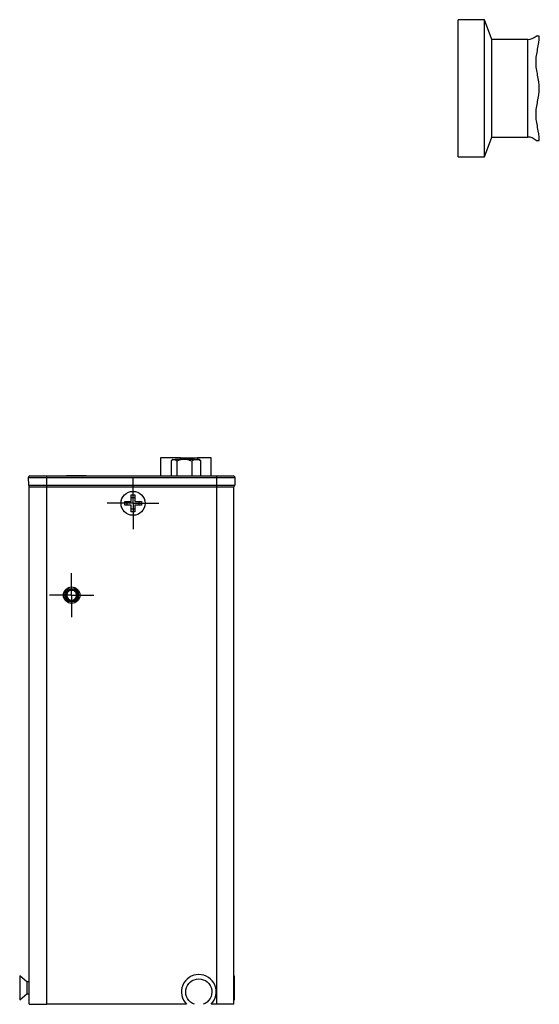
# Model space of a CAD drawing. Header units: inches. Extents: x 1.97 to 10.59, y 1.51 to 7.54.
# Tile 2 of 12: x 1.97 to 3.83, y 3.85 to 7.39. Entities that reach past the tile are written whole.
import ezdxf

# ---------------------------------------------------------------- set-up
doc = ezdxf.new("R2010")
doc.units = ezdxf.units.IN
doc.header["$MEASUREMENT"] = 0
doc.layers.add('1', color=7, linetype='Continuous')

# ---------------------------------------------------------------- blocks, each defined once
blk = doc.blocks.new('SW_CENTERMARKSYMBOL_25')
at = {"layer": '1', "color": 0}
for p, q in [((0, 0.05), (0, 0.0795)), ((0, 0), (0, 0.05)), ((-0.05, 0), (-0.0795, 0)), ((0, 0), (-0.05, 0)), ((0, 0), (0, -0.05)), ((0, 0), (0.05, 0)), ((0.05, 0), (0.0795, 0)), ((0, -0.05), (0, -0.0795))]:
    blk.add_line(p, q, dxfattribs=at)
blk = doc.blocks.new('SW_CENTERMARKSYMBOL_26')
at = {"layer": '1', "color": 0}
for p, q in [((0, 0.05), (0, 0.093)), ((0, 0), (0, 0.05)), ((-0.05, 0), (-0.093, 0)), ((0, 0), (-0.05, 0)), ((0, 0), (0, -0.05)), ((0, 0), (0.05, 0)), ((0.05, 0), (0.093, 0)), ((0, -0.05), (0, -0.093))]:
    blk.add_line(p, q, dxfattribs=at)
blk = doc.blocks.new('SW_CENTERMARKSYMBOL_27')
at = {"layer": '1', "color": 0}
for p, q in [((0, 0.05), (0, 0.0746)), ((0, 0), (0, 0.05)), ((-0.05, 0), (-0.0746, 0)), ((0, 0), (-0.05, 0)), ((0, 0), (0, -0.05)), ((0, 0), (0.05, 0)), ((0.05, 0), (0.0746, 0)), ((0, -0.05), (0, -0.0746))]:
    blk.add_line(p, q, dxfattribs=at)

msp = doc.modelspace()

# ---------------------------------------------------------------- linework, layer by layer
at = {"color": 7, "linetype": 'Continuous', "lineweight": 25}
for p, q in [((3.6374, 7.3859), (3.5426, 7.3859)), ((3.5426, 6.8934), (3.5426, 7.3859)), ((3.6633, 7.3147), (3.6374, 7.3859)), ((3.6374, 6.8934), (3.6374, 7.3859)), ((3.7926, 7.3147), (3.6633, 7.3147)), ((3.6633, 6.9647), (3.6633, 7.3147)), ((3.6374, 6.8934), (3.6633, 6.9647)), ((3.6633, 6.9647), (3.7926, 6.9647)), ((3.5426, 6.8934), (3.6374, 6.8934)), ((2.475, 5.8137), (2.475, 5.7484)), ((2.5457, 5.8137), (2.475, 5.8137)), ((2.5122, 5.8019), (2.5122, 5.7484)), ((2.5177, 5.8078), (2.5151, 5.8053)), ((2.5183, 5.8078), (2.5177, 5.8078)), ((2.5183, 5.8078), (2.5269, 5.8078)), ((2.5485, 5.8078), (2.5269, 5.8078)), ((2.5329, 5.8019), (2.5329, 5.7484)), ((2.5457, 5.8137), (2.6067, 5.8137)), ((2.5708, 5.8078), (2.5485, 5.8078)), ((2.596, 5.8078), (2.5708, 5.8078)), ((2.5864, 5.8019), (2.5864, 5.7484)), ((2.596, 5.8078), (2.6097, 5.8078)), ((2.6564, 5.8137), (2.6067, 5.8137)), ((2.6138, 5.8078), (2.6097, 5.8078)), ((2.6164, 5.8053), (2.6138, 5.8078)), ((2.6193, 5.8019), (2.6164, 5.8053)), ((2.6193, 5.7484), (2.6193, 5.8019)), ((2.6564, 5.7484), (2.6564, 5.8137)), ((2, 5.7423), (2.0667, 5.7423)), ((2, 5.7423), (2.001, 5.7147)), ((2.0667, 5.7423), (2.0667, 5.7484)), ((2.0667, 5.7484), (2.675, 5.7484)), ((2.0667, 5.7423), (2.675, 5.7423)), ((2.0667, 5.7147), (2.0667, 5.7423)), ((2.0689, 5.7484), (2.0689, 5.7484)), ((2.1366, 5.7484), (2.1366, 5.7484)), ((2.1721, 5.7484), (2.1366, 5.7484)), ((2.2075, 5.7484), (2.1721, 5.7484)), ((2.2076, 5.7484), (2.2075, 5.7484)), ((2.675, 5.7484), (2.675, 5.7423)), ((2.675, 5.7423), (2.7417, 5.7423)), ((2.675, 5.7423), (2.675, 5.7147)), ((2.7417, 5.7423), (2.7407, 5.7147)), ((2.001, 5.7147), (2.0667, 5.7147)), ((2.0036, 3.8518), (2.0036, 5.709)), ((2.0036, 5.709), (2.0661, 5.709)), ((2.0661, 3.8518), (2.0661, 5.709)), ((2.0661, 5.709), (2.6756, 5.709)), ((2.0667, 5.7147), (2.675, 5.7147)), ((2.0667, 5.709), (2.0667, 5.7147)), ((2.675, 5.7147), (2.7407, 5.7147)), ((2.675, 5.7147), (2.675, 5.709)), ((2.6756, 5.709), (2.6756, 3.8518)), ((2.6756, 5.709), (2.7381, 5.709)), ((2.7381, 3.8518), (2.7381, 5.709)), ((2.3458, 5.6567), (2.369, 5.6567)), ((2.3458, 5.6432), (2.3458, 5.6567)), ((2.3545, 5.6432), (2.3545, 5.6567)), ((2.369, 5.68), (2.3825, 5.68)), ((2.369, 5.6567), (2.369, 5.68)), ((2.369, 5.6713), (2.3825, 5.6713)), ((2.3825, 5.68), (2.3825, 5.6567)), ((2.3825, 5.6567), (2.4058, 5.6567)), ((2.3971, 5.6567), (2.3971, 5.6432)), ((2.4058, 5.6567), (2.4058, 5.6432)), ((2.369, 5.6432), (2.3458, 5.6432)), ((2.369, 5.62), (2.369, 5.6432)), ((2.3825, 5.6287), (2.369, 5.6287)), ((2.3825, 5.62), (2.369, 5.62)), ((2.4058, 5.6432), (2.3825, 5.6432)), ((2.3825, 5.6432), (2.3825, 5.62)), ((2.1436, 5.3441), (2.1436, 5.3473)), ((2.1672, 5.3473), (2.1672, 5.3441)), ((2.1345, 5.335), (2.1357, 5.335)), ((2.1356, 5.3055), (2.1345, 5.3055)), ((2.1436, 5.2932), (2.1436, 5.2964)), ((2.1672, 5.2964), (2.1672, 5.2932)), ((1.9945, 3.9321), (1.969, 3.9538)), ((1.969, 3.9538), (1.969, 3.8678)), ((2.0036, 3.9321), (1.9945, 3.9321)), ((1.9945, 3.9321), (1.9945, 3.8894)), ((2.7401, 3.9538), (2.7381, 3.9521)), ((2.7401, 3.8678), (2.7401, 3.9538)), ((1.969, 3.8678), (1.9945, 3.8894)), ((1.9945, 3.8894), (2.0036, 3.8894)), ((2.7381, 3.8695), (2.7401, 3.8678)), ((2.0036, 3.8518), (2.0661, 3.8518)), ((2.5676, 3.8518), (2.0661, 3.8518)), ((2.5676, 3.8518), (2.5676, 3.852)), ((2.5678, 3.8518), (2.5676, 3.8518)), ((2.6562, 3.8518), (2.656, 3.8518)), ((2.6562, 3.852), (2.6562, 3.8518)), ((2.6756, 3.8518), (2.6562, 3.8518)), ((2.7381, 3.8518), (2.6756, 3.8518))]:
    msp.add_line(p, q, dxfattribs=at)
at = {"color": 8, "linetype": 'Continuous', "lineweight": 25}
for p, q in [((3.7926, 7.2272), (3.7926, 7.3147)), ((3.7926, 6.9647), (3.7926, 7.2272)), ((2.5457, 5.8078), (2.5457, 5.8137)), ((2.6067, 5.8137), (2.6067, 5.8078))]:
    msp.add_line(p, q, dxfattribs=at)
at = {"color": 7, "linetype": 'Continuous', "lineweight": 25}
for centre, radius in [((2.3758, 5.65), 0.043), ((2.1554, 5.3203), 0.0295), ((2.1554, 5.3202), 0.0246), ((2.1554, 5.3202), 0.0197)]:
    msp.add_circle(centre, radius, dxfattribs=at)
for centre, radius, start, end in [((3.7926, 7.3562), 0.0415, 270, 315.9066), ((3.7926, 6.9232), 0.0415, 43.9458, 90), ((2.0059, 5.7425), 0.00591, 90, 182), ((2.7358, 5.7425), 0.00591, 358, 90), ((2.0069, 5.7149), 0.00591, 182, 270), ((2.7348, 5.7149), 0.00591, 270, 358), ((2.1554, 5.3203), 0.0256, 120, 240), ((2.1416, 5.3441), 0.00197, 300, 0), ((2.1691, 5.3441), 0.00197, 180, 240), ((2.1554, 5.3203), 0.0256, 300, 60), ((2.1554, 5.3203), 0.0197, 311.4096, 0.3152), ((2.1416, 5.2964), 0.00197, 0, 60), ((2.1691, 5.2964), 0.00197, 120, 180), ((2.6119, 3.8961), 0.0625, 314.8022, 225.1978)]:
    msp.add_arc(centre, radius, start, end, dxfattribs=at)
for points, knots in [([(3.8341, 7.1397), (3.8341, 7.1555), (3.8311, 7.171), (3.8267, 7.1943), (3.8252, 7.202), (3.8229, 7.2177), (3.8222, 7.2255), (3.8222, 7.2413), (3.8229, 7.2491), (3.8251, 7.2647), (3.8266, 7.2725), (3.8311, 7.2958), (3.8341, 7.3113), (3.8341, 7.3272)], [0, 0, 0, 0, 0.25, 0.25, 0.375, 0.375, 0.5, 0.5, 0.625, 0.625, 0.75, 0.75, 1, 1, 1, 1]), ([(3.8341, 7.3272), (3.8338, 7.3272), (3.8333, 7.3272), (3.8298, 7.3272), (3.8254, 7.3272), (3.8221, 7.3272), (3.8225, 7.3272), (3.8226, 7.3272)], [0, 0, 0, 0, 0.190683, 0.382734, 0.654238, 0.926092, 1, 1, 1, 1]), ([(3.8341, 6.9522), (3.8341, 6.968), (3.8311, 6.9835), (3.8267, 7.0068), (3.8252, 7.0145), (3.8229, 7.0302), (3.8222, 7.038), (3.8222, 7.0538), (3.8229, 7.0616), (3.8251, 7.0772), (3.8266, 7.085), (3.8311, 7.1083), (3.8341, 7.1238), (3.8341, 7.1397)], [0, 0, 0, 0, 0.25, 0.25, 0.375, 0.375, 0.5, 0.5, 0.625, 0.625, 0.75, 0.75, 1, 1, 1, 1]), ([(3.8226, 6.9522), (3.8226, 6.9522), (3.8226, 6.9522), (3.8262, 6.9522), (3.832, 6.9522), (3.8334, 6.9522), (3.8341, 6.9522)], [0, 0, 0, 0, 0.146025, 0.368548, 0.683855, 1, 1, 1, 1]), ([(2.0059, 5.7484), (2.0059, 5.7484), (2.006, 5.7484), (2.0062, 5.7484), (2.0067, 5.7484), (2.0073, 5.7484), (2.0081, 5.7484), (2.009, 5.7484), (2.0112, 5.7484), (2.0155, 5.7484), (2.0234, 5.7484), (2.0331, 5.7484), (2.0422, 5.7484), (2.0497, 5.7484), (2.0553, 5.7484), (2.061, 5.7484), (2.0648, 5.7484), (2.0667, 5.7484)], [0, 0, 0, 0, 0.034551, 0.068856, 0.103014, 0.137125, 0.171292, 0.205614, 0.240191, 0.370055, 0.500029, 0.629892, 0.759866, 0.82015, 0.879906, 0.939676, 1, 1, 1, 1]), ([(2.675, 5.7484), (2.6761, 5.7484), (2.6783, 5.7484), (2.6816, 5.7484), (2.6848, 5.7484), (2.688, 5.7484), (2.6912, 5.7484), (2.6943, 5.7484), (2.7002, 5.7484), (2.7086, 5.7484), (2.7183, 5.7484), (2.7262, 5.7484), (2.7309, 5.7484), (2.7335, 5.7484), (2.7348, 5.7484), (2.7357, 5.7484), (2.7358, 5.7484), (2.7358, 5.7484)], [0, 0, 0, 0, 0.034551, 0.068856, 0.103014, 0.137125, 0.171292, 0.205614, 0.240191, 0.370055, 0.500029, 0.629892, 0.759866, 0.82015, 0.879906, 0.939676, 1, 1, 1, 1]), ([(2.1554, 5.3428), (2.1525, 5.3428), (2.1466, 5.3417), (2.1389, 5.3367), (2.1339, 5.329), (2.1322, 5.3202), (2.1339, 5.3114), (2.1389, 5.3037), (2.1466, 5.2987), (2.1554, 5.297), (2.1641, 5.2987), (2.1718, 5.3037), (2.1769, 5.3114), (2.1785, 5.3202), (2.1769, 5.329), (2.1718, 5.3367), (2.1641, 5.3417), (2.1582, 5.3428), (2.1554, 5.3428)], [0, 0, 0, 0, 0.060027, 0.125, 0.189973, 0.25, 0.310027, 0.375, 0.439973, 0.5, 0.560027, 0.625, 0.689973, 0.75, 0.810027, 0.875, 0.939973, 1, 1, 1, 1]), ([(2.1554, 5.3428), (2.1525, 5.3428), (2.1466, 5.3417), (2.1389, 5.3367), (2.1339, 5.329), (2.1322, 5.3202), (2.1339, 5.3114), (2.1389, 5.3037), (2.1466, 5.2987), (2.1554, 5.297), (2.1641, 5.2987), (2.1718, 5.3037), (2.1769, 5.3114), (2.1785, 5.3202), (2.1769, 5.329), (2.1718, 5.3367), (2.1641, 5.3417), (2.1582, 5.3428), (2.1554, 5.3428)], [0, 0, 0, 0, 0.060027, 0.125, 0.189973, 0.25, 0.310027, 0.375, 0.439973, 0.5, 0.560027, 0.625, 0.689973, 0.75, 0.810027, 0.875, 0.939973, 1, 1, 1, 1]), ([(2.1554, 5.3428), (2.1525, 5.3428), (2.1466, 5.3417), (2.1389, 5.3367), (2.1339, 5.329), (2.1322, 5.3202), (2.1339, 5.3114), (2.1389, 5.3037), (2.1466, 5.2987), (2.1554, 5.297), (2.1641, 5.2987), (2.1718, 5.3037), (2.1769, 5.3114), (2.1785, 5.3202), (2.1769, 5.329), (2.1718, 5.3367), (2.1641, 5.3417), (2.1582, 5.3428), (2.1554, 5.3428)], [0, 0, 0, 0, 0.060027, 0.125, 0.189973, 0.25, 0.310027, 0.375, 0.439973, 0.5, 0.560027, 0.625, 0.689973, 0.75, 0.810027, 0.875, 0.939973, 1, 1, 1, 1]), ([(2.1554, 5.3428), (2.1525, 5.3428), (2.1466, 5.3417), (2.1389, 5.3367), (2.1339, 5.329), (2.1322, 5.3202), (2.1339, 5.3114), (2.1389, 5.3037), (2.1466, 5.2987), (2.1554, 5.297), (2.1641, 5.2987), (2.1718, 5.3037), (2.1769, 5.3114), (2.1785, 5.3202), (2.1769, 5.329), (2.1718, 5.3367), (2.1641, 5.3417), (2.1582, 5.3428), (2.1554, 5.3428)], [0, 0, 0, 0, 0.060027, 0.125, 0.189973, 0.25, 0.310027, 0.375, 0.439973, 0.5, 0.560027, 0.625, 0.689973, 0.75, 0.810027, 0.875, 0.939973, 1, 1, 1, 1]), ([(2.1554, 5.3379), (2.1601, 5.3379), (2.1646, 5.3361), (2.1712, 5.3294), (2.1731, 5.3249), (2.1731, 5.3155), (2.1712, 5.311), (2.1646, 5.3044), (2.1601, 5.3025), (2.1507, 5.3025), (2.1462, 5.3044), (2.1395, 5.311), (2.1377, 5.3155), (2.1377, 5.3249), (2.1395, 5.3294), (2.1462, 5.3361), (2.1507, 5.3379), (2.1554, 5.3379)], [0, 0, 0, 0, 0.125, 0.125, 0.25, 0.25, 0.375, 0.375, 0.5, 0.5, 0.625, 0.625, 0.75, 0.75, 0.875, 0.875, 1, 1, 1, 1]), ([(2.1554, 5.3379), (2.1601, 5.3379), (2.1646, 5.3361), (2.1712, 5.3294), (2.1731, 5.3249), (2.1731, 5.3155), (2.1712, 5.311), (2.1646, 5.3044), (2.1601, 5.3025), (2.1507, 5.3025), (2.1462, 5.3044), (2.1395, 5.311), (2.1377, 5.3155), (2.1377, 5.3249), (2.1395, 5.3294), (2.1462, 5.3361), (2.1507, 5.3379), (2.1554, 5.3379)], [0, 0, 0, 0, 0.125, 0.125, 0.25, 0.25, 0.375, 0.375, 0.5, 0.5, 0.625, 0.625, 0.75, 0.75, 0.875, 0.875, 1, 1, 1, 1]), ([(2.1554, 5.3379), (2.1601, 5.3379), (2.1646, 5.3361), (2.1712, 5.3294), (2.1731, 5.3249), (2.1731, 5.3155), (2.1712, 5.311), (2.1646, 5.3044), (2.1601, 5.3025), (2.1507, 5.3025), (2.1462, 5.3044), (2.1395, 5.311), (2.1377, 5.3155), (2.1377, 5.3249), (2.1395, 5.3294), (2.1462, 5.3361), (2.1507, 5.3379), (2.1554, 5.3379)], [0, 0, 0, 0, 0.125, 0.125, 0.25, 0.25, 0.375, 0.375, 0.5, 0.5, 0.625, 0.625, 0.75, 0.75, 0.875, 0.875, 1, 1, 1, 1]), ([(2.1554, 5.3379), (2.1601, 5.3379), (2.1646, 5.3361), (2.1712, 5.3294), (2.1731, 5.3249), (2.1731, 5.3155), (2.1712, 5.311), (2.1646, 5.3044), (2.1601, 5.3025), (2.1507, 5.3025), (2.1462, 5.3044), (2.1395, 5.311), (2.1377, 5.3155), (2.1377, 5.3249), (2.1395, 5.3294), (2.1462, 5.3361), (2.1507, 5.3379), (2.1554, 5.3379)], [0, 0, 0, 0, 0.125, 0.125, 0.25, 0.25, 0.375, 0.375, 0.5, 0.5, 0.625, 0.625, 0.75, 0.75, 0.875, 0.875, 1, 1, 1, 1]), ([(2.5967, 3.8517), (2.5862, 3.8553), (2.5773, 3.8625), (2.5659, 3.8816), (2.5638, 3.8928), (2.5675, 3.9147), (2.5731, 3.9246), (2.59, 3.939), (2.6008, 3.9429), (2.623, 3.9429), (2.6337, 3.939), (2.6506, 3.9246), (2.6563, 3.9147), (2.6599, 3.8928), (2.6578, 3.8816), (2.6464, 3.8625), (2.6376, 3.8553), (2.6271, 3.8517)], [0, 0, 0, 0, 0.125, 0.125, 0.25, 0.25, 0.375, 0.375, 0.5, 0.5, 0.625, 0.625, 0.75, 0.75, 0.875, 0.875, 1, 1, 1, 1])]:
    msp.add_open_spline(points, degree=3, knots=knots, dxfattribs=at)
for points in [[(2.5122, 5.8019), (2.5142, 5.8045), (2.5161, 5.8066), (2.5183, 5.8078)], [(2.5269, 5.8078), (2.529, 5.8066), (2.531, 5.8045), (2.5329, 5.8019)], [(2.5329, 5.8019), (2.5379, 5.8045), (2.5431, 5.8066), (2.5485, 5.8078)], [(2.5708, 5.8078), (2.5762, 5.8066), (2.5814, 5.8045), (2.5864, 5.8019)], [(2.5864, 5.8019), (2.5895, 5.8045), (2.5927, 5.8066), (2.596, 5.8078)], [(2.6097, 5.8078), (2.613, 5.8066), (2.6162, 5.8045), (2.6193, 5.8019)], [(2.0069, 5.709), (2.0069, 5.709), (2.0337, 5.709), (2.0667, 5.709)], [(2.675, 5.709), (2.708, 5.709), (2.7348, 5.709), (2.7348, 5.709)]]:
    msp.add_open_spline(points, degree=3, dxfattribs=at)

# ---------------------------------------------------------------- block references
at = {"layer": '1', "color": 7}
for name, p in [('SW_CENTERMARKSYMBOL_26', (2.3758, 5.65)), ('SW_CENTERMARKSYMBOL_25', (2.1554, 5.3203)), ('SW_CENTERMARKSYMBOL_27', (2.1554, 5.3202))]:
    msp.add_blockref(name, p, dxfattribs=at)

doc.saveas('drawing.dxf')
